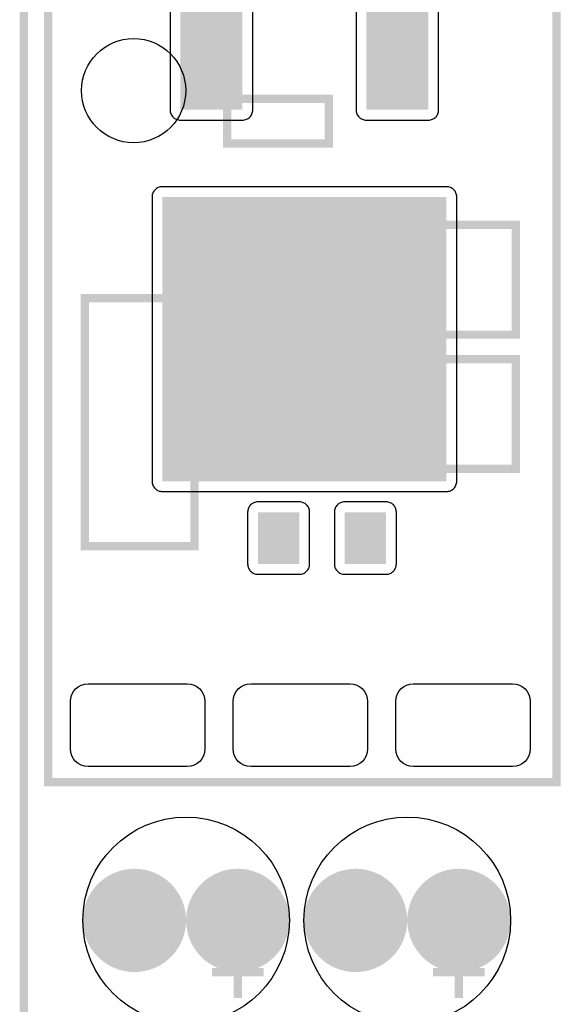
# Model space of a CAD drawing. Header units: inches. Extents: x -3.34 to 3.34, y -1.57 to 1.57.
# Tile 2 of 14: x -3.34 to -2.81, y -1.05 to -0.09. Entities that reach past the tile are written whole.
import ezdxf

# ---------------------------------------------------------------- set-up
doc = ezdxf.new("R2010")
doc.units = ezdxf.units.IN
doc.layers.get('0').update_dxf_attribs({"linetype": 'CONTINUOUS'})

# ---------------------------------------------------------------- blocks, each defined once
blk = doc.blocks.new('RPAD')
blk.add_trace([(-0.5, -0.5), (-0.5, 0.5), (0.5, -0.5), (0.5, 0.5)])
blk = doc.blocks.new('EPAD')
at = {"const_width": 0.5}
blk.add_lwpolyline([(-0.25, 0, 1), (0.25, 0, 1)], format="xyb", close=True, dxfattribs=at)

msp = doc.modelspace()

# ---------------------------------------------------------------- linework, layer by layer
at = {"const_width": 0.008}
for points in [[(-3.332118, -1.570866), (3.333236, -1.570866), (3.333236, 1.570866), (-3.332118, 1.570866), (-3.332118, -1.570866)], [(-3.332118, -1.570866), (3.333236, -1.570866), (3.333236, 1.570866), (-3.332118, 1.570866), (-3.332118, -1.570866)], [(-3.332118, -1.570866), (3.333236, -1.570866), (3.333236, 1.570866), (-3.332118, 1.570866), (-3.332118, -1.570866)], [(-3.308496, -0.830709), (-2.81637, -0.830709), (-2.81637, 0.094488), (-3.308496, 0.094488), (-3.308496, -0.830709)], [(-3.308496, -0.830709), (-2.81637, -0.830709), (-2.81637, 0.094488), (-3.308496, 0.094488), (-3.308496, -0.830709)], [(-3.308496, -0.830709), (-2.81637, -0.830709), (-2.81637, 0.094488), (-3.308496, 0.094488), (-3.308496, -0.830709)], [(-3.135268, -0.212598), (-3.036843, -0.212598), (-3.036843, -0.169291), (-3.135268, -0.169291), (-3.135268, -0.212598)], [(-3.135268, -0.212598), (-3.036843, -0.212598), (-3.036843, -0.169291), (-3.135268, -0.169291), (-3.135268, -0.212598)], [(-3.135268, -0.212598), (-3.036843, -0.212598), (-3.036843, -0.169291), (-3.135268, -0.169291), (-3.135268, -0.212598)], [(-3.095898, -0.397638), (-2.85574, -0.397638), (-2.85574, -0.291339), (-3.095898, -0.291339), (-3.095898, -0.397638)], [(-3.095898, -0.397638), (-2.85574, -0.397638), (-2.85574, -0.291339), (-3.095898, -0.291339), (-3.095898, -0.397638)], [(-3.095898, -0.397638), (-2.85574, -0.397638), (-2.85574, -0.291339), (-3.095898, -0.291339), (-3.095898, -0.397638)], [(-3.273063, -0.602362), (-3.166764, -0.602362), (-3.166764, -0.362205), (-3.273063, -0.362205), (-3.273063, -0.602362)], [(-3.273063, -0.602362), (-3.166764, -0.602362), (-3.166764, -0.362205), (-3.273063, -0.362205), (-3.273063, -0.602362)], [(-3.273063, -0.602362), (-3.166764, -0.602362), (-3.166764, -0.362205), (-3.273063, -0.362205), (-3.273063, -0.602362)], [(-3.095898, -0.527559), (-2.85574, -0.527559), (-2.85574, -0.42126), (-3.095898, -0.42126), (-3.095898, -0.527559)], [(-3.095898, -0.527559), (-2.85574, -0.527559), (-2.85574, -0.42126), (-3.095898, -0.42126), (-3.095898, -0.527559)], [(-3.095898, -0.527559), (-2.85574, -0.527559), (-2.85574, -0.42126), (-3.095898, -0.42126), (-3.095898, -0.527559)], [(-3.125, -1.039567), (-3.125, -0.989567)], [(-3.125, -1.039567), (-3.125, -0.989567)], [(-3.125, -1.039567), (-3.125, -0.989567)], [(-2.910858, -1.039567), (-2.910858, -0.989567)], [(-2.910858, -1.039567), (-2.910858, -0.989567)], [(-2.910858, -1.039567), (-2.910858, -0.989567)], [(-3.1, -1.014567), (-3.15, -1.014567)], [(-3.1, -1.014567), (-3.15, -1.014567)], [(-3.1, -1.014567), (-3.15, -1.014567)], [(-2.885858, -1.014567), (-2.935858, -1.014567)], [(-2.885858, -1.014567), (-2.935858, -1.014567)], [(-2.885858, -1.014567), (-2.935858, -1.014567)]]:
    msp.add_lwpolyline(points, dxfattribs=at)
for points in [[(-3.190465, -0.079921), (-3.190465, -0.179921), (-3.190414, -0.180961), (-3.190266, -0.181966), (-3.190024, -0.182933), (-3.189693, -0.183857), (-3.189278, -0.184733), (-3.188783, -0.185557), (-3.188214, -0.186324), (-3.187574, -0.187031), (-3.186868, -0.187671), (-3.1861, -0.18824), (-3.185276, -0.188735), (-3.1844, -0.18915), (-3.183476, -0.18948), (-3.182509, -0.189722), (-3.181504, -0.189871), (-3.180465, -0.189921), (-3.180465, -0.189921), (-3.120465, -0.189921), (-3.119425, -0.189871), (-3.11842, -0.189722), (-3.117453, -0.18948), (-3.116529, -0.18915), (-3.115653, -0.188735), (-3.114829, -0.18824), (-3.114061, -0.187671), (-3.113355, -0.187031), (-3.112715, -0.186324), (-3.112146, -0.185557), (-3.111651, -0.184733), (-3.111236, -0.183857), (-3.110906, -0.182933), (-3.110663, -0.181966), (-3.110515, -0.180961), (-3.110465, -0.179921), (-3.110465, -0.079921)], [(-3.010465, -0.079921), (-3.010465, -0.179921), (-3.010414, -0.180961), (-3.010266, -0.181966), (-3.010024, -0.182933), (-3.009693, -0.183857), (-3.009278, -0.184733), (-3.008783, -0.185557), (-3.008214, -0.186324), (-3.007574, -0.187031), (-3.006868, -0.187671), (-3.0061, -0.18824), (-3.005276, -0.188735), (-3.0044, -0.18915), (-3.003476, -0.18948), (-3.002509, -0.189722), (-3.001504, -0.189871), (-3.000465, -0.189921), (-3.000465, -0.189921), (-2.940465, -0.189921), (-2.939425, -0.189871), (-2.93842, -0.189722), (-2.937453, -0.18948), (-2.936529, -0.18915), (-2.935653, -0.188735), (-2.934829, -0.18824), (-2.934061, -0.187671), (-2.933355, -0.187031), (-2.932715, -0.186324), (-2.932146, -0.185557), (-2.931651, -0.184733), (-2.931236, -0.183857), (-2.930906, -0.182933), (-2.930663, -0.181966), (-2.930515, -0.180961), (-2.930465, -0.179921), (-2.930465, -0.079921)]]:
    msp.add_lwpolyline(points)
for points in [[(-3.197965, -0.549421), (-2.922965, -0.549421), (-2.921925, -0.549371), (-2.92092, -0.549222), (-2.919953, -0.54898), (-2.919029, -0.54865), (-2.918153, -0.548235), (-2.917329, -0.54774), (-2.916561, -0.547171), (-2.915855, -0.546531), (-2.915215, -0.545824), (-2.914646, -0.545057), (-2.914151, -0.544233), (-2.913736, -0.543357), (-2.913406, -0.542433), (-2.913163, -0.541466), (-2.913015, -0.540461), (-2.912965, -0.539421), (-2.912965, -0.264421), (-2.913015, -0.263382), (-2.913163, -0.262377), (-2.913406, -0.26141), (-2.913736, -0.260486), (-2.914151, -0.259609), (-2.914646, -0.258785), (-2.915215, -0.258018), (-2.915855, -0.257312), (-2.916561, -0.256672), (-2.917329, -0.256102), (-2.918153, -0.255607), (-2.919029, -0.255193), (-2.919953, -0.254862), (-2.92092, -0.25462), (-2.921925, -0.254472), (-2.922965, -0.254421), (-3.197965, -0.254421), (-3.199004, -0.254472), (-3.200009, -0.25462), (-3.200976, -0.254862), (-3.2019, -0.255193), (-3.202776, -0.255607), (-3.2036, -0.256102), (-3.204368, -0.256672), (-3.205074, -0.257312), (-3.205714, -0.258018), (-3.206283, -0.258785), (-3.206778, -0.259609), (-3.207193, -0.260486), (-3.207524, -0.26141), (-3.207766, -0.262377), (-3.207914, -0.263382), (-3.207965, -0.264421), (-3.207965, -0.539421), (-3.207914, -0.540461), (-3.207766, -0.541466), (-3.207524, -0.542433), (-3.207193, -0.543357), (-3.206778, -0.544233), (-3.206283, -0.545057), (-3.205714, -0.545824), (-3.205074, -0.546531), (-3.204368, -0.547171), (-3.2036, -0.54774), (-3.202776, -0.548235), (-3.2019, -0.54865), (-3.200976, -0.54898), (-3.200009, -0.549222), (-3.199004, -0.549371), (-3.197965, -0.549421)], [(-3.105409, -0.629488), (-3.065409, -0.629488), (-3.06437, -0.629438), (-3.063365, -0.629289), (-3.062398, -0.629047), (-3.061474, -0.628717), (-3.060598, -0.628302), (-3.059774, -0.627807), (-3.059006, -0.627238), (-3.0583, -0.626598), (-3.05766, -0.625891), (-3.057091, -0.625124), (-3.056596, -0.6243), (-3.056181, -0.623424), (-3.05585, -0.6225), (-3.055608, -0.621533), (-3.05546, -0.620528), (-3.055409, -0.619488), (-3.055409, -0.569488), (-3.05546, -0.568449), (-3.055608, -0.567444), (-3.05585, -0.566477), (-3.056181, -0.565553), (-3.056596, -0.564676), (-3.057091, -0.563852), (-3.05766, -0.563085), (-3.0583, -0.562379), (-3.059006, -0.561739), (-3.059774, -0.561169), (-3.060598, -0.560674), (-3.061474, -0.56026), (-3.062398, -0.559929), (-3.063365, -0.559687), (-3.06437, -0.559539), (-3.065409, -0.559488), (-3.105409, -0.559488), (-3.106449, -0.559539), (-3.107454, -0.559687), (-3.108421, -0.559929), (-3.109345, -0.56026), (-3.110221, -0.560674), (-3.111045, -0.561169), (-3.111813, -0.561739), (-3.112519, -0.562379), (-3.113159, -0.563085), (-3.113728, -0.563852), (-3.114223, -0.564676), (-3.114638, -0.565553), (-3.114969, -0.566477), (-3.115211, -0.567444), (-3.115359, -0.568449), (-3.115409, -0.569488), (-3.115409, -0.619488), (-3.115359, -0.620528), (-3.115211, -0.621533), (-3.114969, -0.6225), (-3.114638, -0.623424), (-3.114223, -0.6243), (-3.113728, -0.625124), (-3.113159, -0.625891), (-3.112519, -0.626598), (-3.111813, -0.627238), (-3.111045, -0.627807), (-3.110221, -0.628302), (-3.109345, -0.628717), (-3.108421, -0.629047), (-3.107454, -0.629289), (-3.106449, -0.629438), (-3.105409, -0.629488)], [(-3.021409, -0.629488), (-2.981409, -0.629488), (-2.98037, -0.629438), (-2.979365, -0.629289), (-2.978398, -0.629047), (-2.977474, -0.628717), (-2.976598, -0.628302), (-2.975774, -0.627807), (-2.975006, -0.627238), (-2.9743, -0.626598), (-2.97366, -0.625891), (-2.973091, -0.625124), (-2.972596, -0.6243), (-2.972181, -0.623424), (-2.97185, -0.6225), (-2.971608, -0.621533), (-2.97146, -0.620528), (-2.971409, -0.619488), (-2.971409, -0.569488), (-2.97146, -0.568449), (-2.971608, -0.567444), (-2.97185, -0.566477), (-2.972181, -0.565553), (-2.972596, -0.564676), (-2.973091, -0.563852), (-2.97366, -0.563085), (-2.9743, -0.562379), (-2.975006, -0.561739), (-2.975774, -0.561169), (-2.976598, -0.560674), (-2.977474, -0.56026), (-2.978398, -0.559929), (-2.979365, -0.559687), (-2.98037, -0.559539), (-2.981409, -0.559488), (-3.021409, -0.559488), (-3.022449, -0.559539), (-3.023454, -0.559687), (-3.024421, -0.559929), (-3.025345, -0.56026), (-3.026221, -0.560674), (-3.027045, -0.561169), (-3.027813, -0.561739), (-3.028519, -0.562379), (-3.029159, -0.563085), (-3.029728, -0.563852), (-3.030223, -0.564676), (-3.030638, -0.565553), (-3.030969, -0.566477), (-3.031211, -0.567444), (-3.031359, -0.568449), (-3.031409, -0.569488), (-3.031409, -0.619488), (-3.031359, -0.620528), (-3.031211, -0.621533), (-3.030969, -0.6225), (-3.030638, -0.623424), (-3.030223, -0.6243), (-3.029728, -0.625124), (-3.029159, -0.625891), (-3.028519, -0.626598), (-3.027813, -0.627238), (-3.027045, -0.627807), (-3.026221, -0.628302), (-3.025345, -0.628717), (-3.024421, -0.629047), (-3.023454, -0.629289), (-3.022449, -0.629438), (-3.021409, -0.629488)], [(-3.156882, -0.752591), (-3.156882, -0.798591), (-3.15722, -0.802067), (-3.158193, -0.805281), (-3.159739, -0.808172), (-3.161796, -0.810676), (-3.164301, -0.812733), (-3.167192, -0.814279), (-3.170406, -0.815252), (-3.173882, -0.815591), (-3.269882, -0.815591), (-3.273358, -0.815252), (-3.276572, -0.814279), (-3.279463, -0.812733), (-3.281968, -0.810676), (-3.284024, -0.808172), (-3.28557, -0.805281), (-3.286544, -0.802067), (-3.286882, -0.798591), (-3.286882, -0.752591), (-3.286544, -0.749115), (-3.28557, -0.7459), (-3.284024, -0.743009), (-3.281968, -0.740505), (-3.279463, -0.738448), (-3.276572, -0.736902), (-3.273358, -0.735929), (-3.269882, -0.735591), (-3.173882, -0.735591), (-3.170406, -0.735929), (-3.167192, -0.736902), (-3.164301, -0.738448), (-3.161796, -0.740505), (-3.159739, -0.743009), (-3.158193, -0.7459), (-3.15722, -0.749115), (-3.156882, -0.752591)], [(-2.999402, -0.752591), (-2.999402, -0.798591), (-2.99974, -0.802067), (-3.000713, -0.805281), (-3.002259, -0.808172), (-3.004316, -0.810676), (-3.00682, -0.812733), (-3.009711, -0.814279), (-3.012926, -0.815252), (-3.016402, -0.815591), (-3.112402, -0.815591), (-3.115878, -0.815252), (-3.119092, -0.814279), (-3.121983, -0.812733), (-3.124487, -0.810676), (-3.126544, -0.808172), (-3.12809, -0.805281), (-3.129063, -0.802067), (-3.129402, -0.798591), (-3.129402, -0.752591), (-3.129063, -0.749115), (-3.12809, -0.7459), (-3.126544, -0.743009), (-3.124487, -0.740505), (-3.121983, -0.738448), (-3.119092, -0.736902), (-3.115878, -0.735929), (-3.112402, -0.735591), (-3.016402, -0.735591), (-3.012926, -0.735929), (-3.009711, -0.736902), (-3.00682, -0.738448), (-3.004316, -0.740505), (-3.002259, -0.743009), (-3.000713, -0.7459), (-2.99974, -0.749115), (-2.999402, -0.752591)], [(-2.841921, -0.752591), (-2.841921, -0.798591), (-2.842259, -0.802067), (-2.843233, -0.805281), (-2.844779, -0.808172), (-2.846835, -0.810676), (-2.84934, -0.812733), (-2.852231, -0.814279), (-2.855445, -0.815252), (-2.858921, -0.815591), (-2.954921, -0.815591), (-2.958397, -0.815252), (-2.961611, -0.814279), (-2.964502, -0.812733), (-2.967007, -0.810676), (-2.969064, -0.808172), (-2.97061, -0.805281), (-2.971583, -0.802067), (-2.971921, -0.798591), (-2.971921, -0.752591), (-2.971583, -0.749115), (-2.97061, -0.7459), (-2.969064, -0.743009), (-2.967007, -0.740505), (-2.964502, -0.738448), (-2.961611, -0.736902), (-2.958397, -0.735929), (-2.954921, -0.735591), (-2.858921, -0.735591), (-2.855445, -0.735929), (-2.852231, -0.736902), (-2.84934, -0.738448), (-2.846835, -0.740505), (-2.844779, -0.743009), (-2.843233, -0.7459), (-2.842259, -0.749115), (-2.841921, -0.752591)]]:
    msp.add_lwpolyline(points, close=True)
for centre, radius in [((-3.225819, -0.161417), 0.050418), ((-3.225819, -0.161417), 0.050418), ((-3.225819, -0.161417), 0.050418), ((-3.175, -0.964567), 0.1), ((-3.175, -0.964567), 0.1), ((-3.175, -0.964567), 0.1), ((-2.960858, -0.964567), 0.1), ((-2.960858, -0.964567), 0.1), ((-2.960858, -0.964567), 0.1)]:
    msp.add_circle(centre, radius)

# ---------------------------------------------------------------- block references
at = {"rotation": 180}
for p, xscale, yscale in [((-3.150465, -0.129921), 0.06, 0.1), ((-2.970464, -0.129921), 0.06, 0.1), ((-3.060465, -0.401921), 0.275, 0.275), ((-3.085409, -0.594488), 0.04, 0.05), ((-3.00141, -0.594488), 0.04, 0.05)]:
    msp.add_blockref('RPAD', p, dxfattribs=dict(at, xscale=xscale, yscale=yscale))
at = {"xscale": 0.1, "yscale": 0.1}
for p in [(-3.225, -0.964567), (-3.125, -0.964567), (-3.010858, -0.964567), (-2.910858, -0.964567)]:
    msp.add_blockref('EPAD', p, dxfattribs=at)

doc.saveas('drawing.dxf')
